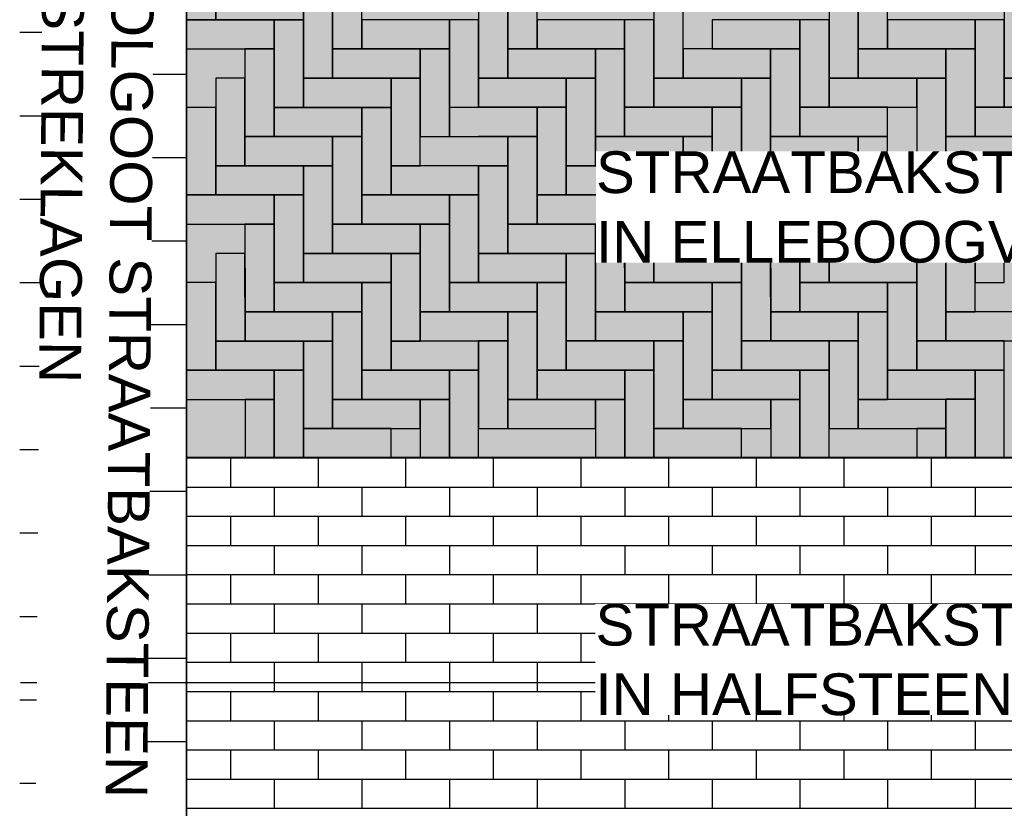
# Model space of a CAD drawing. Header units: metres. Extents: x 252743 to 254903, y 592696 to 593766.
# Tile 166 of 256: x 254465.24 to 254467.6, y 593454.38 to 593456.27. Entities that reach past the tile are written whole.
import ezdxf

# ---------------------------------------------------------------- set-up
doc = ezdxf.new("R2010")
doc.units = ezdxf.units.M
for name, color, linetype in [('N-WB-AANDUIDING PROFIEL', 4, 'Continuous'), ('N-WB-PROFIEL-ARC', 8, 'Continuous'), ('N-WB-PROFIEL-ARCERING', 8, 'Continuous'), ('N-WB-PROFIEL-LIJN', 3, 'Continuous'), ('N-WB-PROFIEL-TEKST 50', 7, 'Continuous')]:
    doc.layers.add(name, color=color, linetype=linetype)
doc.layers.add('N-WB-PROFIEL-HULP', color=6, linetype='Continuous', plot=False)
doc.styles.add('N_STANDARD 50', font='arial.ttf', dxfattribs={"height": 0.1})

msp = doc.modelspace()

# ---------------------------------------------------------------- hatches: boundary and pattern name
at = {"layer": 'N-WB-PROFIEL-ARC'}
h = msp.add_hatch(dxfattribs=at)
h.set_pattern_fill('DOTS', color=1, scale=0.025, style=0)
h.set_pattern_definition([(17.1329, (254465.13516, 593470.17684), (0.00727166, 0.04377208), [0, -0.0396875])])
h.paths.add_polyline_path([(254465.6351, 593456.6864), (254465.6351, 593455.2169), (254469.6953, 593455.2167), (254469.6952, 593456.6868)])

# ---------------------------------------------------------------- linework, layer by layer
at = {"layer": 'N-WB-AANDUIDING PROFIEL', "lineweight": -3}
msp.add_circle((254467.1632, 593454.6845), 3.2527, dxfattribs=at)
msp.add_circle((254467.1632, 593454.6845), 3.2527, dxfattribs=at)
at = {"layer": 'N-WB-PROFIEL-ARC'}
for p, q in [((254465.6352, 593451.8132), (254465.6352, 593457.5559)), ((254465.3352, 593456.2354), (254465.2352, 593456.2354)), ((254465.5352, 593456.2354), (254465.4352, 593456.2354)), ((254465.4352, 593456.1354), (254465.3352, 593456.1354)), ((254465.6352, 593456.1354), (254465.5352, 593456.1354)), ((254465.6357, 593451.8129), (254465.6357, 593456.0676)), ((254465.3352, 593456.0354), (254465.2352, 593456.0354)), ((254465.5352, 593456.0354), (254465.4352, 593456.0354)), ((254465.4352, 593455.9354), (254465.3352, 593455.9354)), ((254465.6352, 593455.9354), (254465.5352, 593455.9354)), ((254465.3352, 593455.8354), (254465.2352, 593455.8354)), ((254465.5352, 593455.8354), (254465.4352, 593455.8354)), ((254465.4352, 593455.7354), (254465.3352, 593455.7354)), ((254465.6352, 593455.7354), (254465.5352, 593455.7354)), ((254465.3352, 593455.6354), (254465.2352, 593455.6354)), ((254465.5352, 593455.6354), (254465.4352, 593455.6354)), ((254465.4352, 593455.5354), (254465.3352, 593455.5354)), ((254465.6352, 593455.5354), (254465.5352, 593455.5354)), ((254465.3352, 593455.4354), (254465.2352, 593455.4354)), ((254465.5352, 593455.4354), (254465.4352, 593455.4354)), ((254465.4352, 593455.3354), (254465.3352, 593455.3354)), ((254465.6352, 593455.3354), (254465.5352, 593455.3354)), ((254465.3352, 593455.2354), (254465.2352, 593455.2354)), ((254465.5352, 593455.2354), (254465.4352, 593455.2354)), ((254465.6353, 593455.2163), (254469.6952, 593455.2163)), ((254465.7403, 593455.2163), (254465.7403, 593455.1463)), ((254465.9503, 593455.2163), (254465.9503, 593455.1463)), ((254466.1603, 593455.2163), (254466.1603, 593455.1463)), ((254466.3703, 593455.2163), (254466.3703, 593455.1463)), ((254466.5803, 593455.2163), (254466.5803, 593455.1463)), ((254466.7903, 593455.2163), (254466.7903, 593455.1463)), ((254467.0003, 593455.2163), (254467.0003, 593455.1463)), ((254467.2103, 593455.2163), (254467.2103, 593455.1463)), ((254467.4203, 593455.2163), (254467.4203, 593455.1463)), ((254465.4352, 593455.1354), (254465.3352, 593455.1354)), ((254465.6352, 593455.1354), (254465.5352, 593455.1354)), ((254465.6353, 593455.1463), (254469.6952, 593455.1463)), ((254465.8453, 593455.1463), (254465.8453, 593455.0763)), ((254466.0553, 593455.1463), (254466.0553, 593455.0763)), ((254466.2653, 593455.1463), (254466.2653, 593455.0763)), ((254466.4753, 593455.1463), (254466.4753, 593455.0763)), ((254466.6853, 593455.1463), (254466.6853, 593455.0763)), ((254466.8953, 593455.1463), (254466.8953, 593455.0763)), ((254467.1053, 593455.1463), (254467.1053, 593455.0763)), ((254467.3153, 593455.1463), (254467.3153, 593455.0763)), ((254467.5253, 593455.1463), (254467.5253, 593455.0763)), ((254465.6353, 593455.0763), (254469.6952, 593455.0763)), ((254465.7403, 593455.0763), (254465.7403, 593455.0063)), ((254465.9503, 593455.0763), (254465.9503, 593455.0063)), ((254466.1603, 593455.0763), (254466.1603, 593455.0063)), ((254466.3703, 593455.0763), (254466.3703, 593455.0063)), ((254466.5803, 593455.0763), (254466.5803, 593455.0063)), ((254466.7903, 593455.0763), (254466.7903, 593455.0063)), ((254467.0003, 593455.0763), (254467.0003, 593455.0063)), ((254467.2103, 593455.0763), (254467.2103, 593455.0063)), ((254467.4203, 593455.0763), (254467.4203, 593455.0063)), ((254465.3352, 593455.0354), (254465.2352, 593455.0354)), ((254465.5352, 593455.0354), (254465.4352, 593455.0354)), ((254465.6353, 593455.0063), (254469.6952, 593455.0063)), ((254465.8453, 593455.0063), (254465.8453, 593454.9363)), ((254466.0553, 593455.0063), (254466.0553, 593454.9363)), ((254466.2653, 593455.0063), (254466.2653, 593454.9363)), ((254466.4753, 593455.0063), (254466.4753, 593454.9363)), ((254466.6853, 593455.0063), (254466.6853, 593454.9363)), ((254466.8953, 593455.0063), (254466.8953, 593454.9363)), ((254467.1053, 593455.0063), (254467.1053, 593454.9363)), ((254467.3153, 593455.0063), (254467.3153, 593454.9363)), ((254467.5253, 593455.0063), (254467.5253, 593454.9363)), ((254465.4352, 593454.9354), (254465.3352, 593454.9354)), ((254465.6352, 593454.9354), (254465.5352, 593454.9354)), ((254465.6353, 593454.9363), (254469.6952, 593454.9363)), ((254465.7403, 593454.9363), (254465.7403, 593454.8663)), ((254465.9503, 593454.9363), (254465.9503, 593454.8663)), ((254466.1603, 593454.9363), (254466.1603, 593454.8663)), ((254466.3703, 593454.9363), (254466.3703, 593454.8663)), ((254466.5803, 593454.9363), (254466.5803, 593454.8663)), ((254466.7903, 593454.9363), (254466.7903, 593454.8663)), ((254467.0003, 593454.9363), (254467.0003, 593454.8663)), ((254467.2103, 593454.9363), (254467.2103, 593454.8663)), ((254467.4203, 593454.9363), (254467.4203, 593454.8663)), ((254465.6353, 593454.8663), (254469.6952, 593454.8663)), ((254465.8453, 593454.8663), (254465.8453, 593454.7963)), ((254466.0553, 593454.8663), (254466.0553, 593454.7963)), ((254466.2653, 593454.8663), (254466.2653, 593454.7963)), ((254466.4753, 593454.8663), (254466.4753, 593454.7963)), ((254466.6853, 593454.8663), (254466.6853, 593454.7963)), ((254466.8953, 593454.8663), (254466.8953, 593454.7963)), ((254467.1053, 593454.8663), (254467.1053, 593454.7963)), ((254467.3153, 593454.8663), (254467.3153, 593454.7963)), ((254467.5253, 593454.8663), (254467.5253, 593454.7963)), ((254465.3352, 593454.8354), (254465.2352, 593454.8354)), ((254465.5352, 593454.8354), (254465.4352, 593454.8354)), ((254465.6353, 593454.7963), (254469.6952, 593454.7963)), ((254465.7403, 593454.7962), (254465.7403, 593454.7262)), ((254465.9503, 593454.7962), (254465.9503, 593454.7262)), ((254466.1603, 593454.7962), (254466.1603, 593454.7262)), ((254466.3703, 593454.7962), (254466.3703, 593454.7262)), ((254466.5803, 593454.7962), (254466.5803, 593454.7262)), ((254466.7903, 593454.7962), (254466.7903, 593454.7262)), ((254467.0003, 593454.7962), (254467.0003, 593454.7262)), ((254467.2103, 593454.7962), (254467.2103, 593454.7262)), ((254467.4203, 593454.7962), (254467.4203, 593454.7262)), ((254465.4352, 593454.7354), (254465.3352, 593454.7354)), ((254465.6352, 593454.7354), (254465.5352, 593454.7354)), ((254465.6355, 593454.7262), (254469.6952, 593454.7262)), ((254465.8453, 593454.7262), (254465.8453, 593454.6562)), ((254466.0553, 593454.7262), (254466.0553, 593454.6562)), ((254466.2653, 593454.7262), (254466.2653, 593454.6562)), ((254466.4753, 593454.7262), (254466.4753, 593454.6562)), ((254466.6853, 593454.7262), (254466.6853, 593454.6562)), ((254466.8953, 593454.7262), (254466.8953, 593454.6562)), ((254467.1053, 593454.7262), (254467.1053, 593454.6562)), ((254467.3153, 593454.7262), (254467.3153, 593454.6562)), ((254467.5253, 593454.7262), (254467.5253, 593454.6562)), ((254465.6352, 593454.6822), (254465.6352, 593452.2019)), ((254465.6353, 593454.6562), (254469.6952, 593454.6562)), ((254465.7403, 593454.6562), (254465.7403, 593454.5862)), ((254465.9503, 593454.6562), (254465.9503, 593454.5862)), ((254466.1603, 593454.6562), (254466.1603, 593454.5862)), ((254466.3703, 593454.6562), (254466.3703, 593454.5862)), ((254466.5803, 593454.6562), (254466.5803, 593454.5862)), ((254466.7903, 593454.6562), (254466.7903, 593454.5862)), ((254467.0003, 593454.6562), (254467.0003, 593454.5862)), ((254467.2103, 593454.6562), (254467.2103, 593454.5862)), ((254467.4203, 593454.6562), (254467.4203, 593454.5862)), ((254465.3352, 593454.6354), (254465.2352, 593454.6354)), ((254465.5352, 593454.6354), (254465.4352, 593454.6354)), ((254465.6355, 593454.5862), (254469.6952, 593454.5862)), ((254465.8453, 593454.5862), (254465.8453, 593454.5162)), ((254466.0553, 593454.5862), (254466.0553, 593454.5162)), ((254466.2653, 593454.5862), (254466.2653, 593454.5162)), ((254466.4753, 593454.5862), (254466.4753, 593454.5162)), ((254466.6853, 593454.5862), (254466.6853, 593454.5162)), ((254466.8953, 593454.5862), (254466.8953, 593454.5162)), ((254467.1053, 593454.5862), (254467.1053, 593454.5162)), ((254467.3153, 593454.5862), (254467.3153, 593454.5162)), ((254467.5253, 593454.5862), (254467.5253, 593454.5162)), ((254465.4352, 593454.5354), (254465.3352, 593454.5354)), ((254465.6352, 593454.5354), (254465.5352, 593454.5354)), ((254465.6353, 593454.5162), (254469.6952, 593454.5162)), ((254465.7403, 593454.5162), (254465.7403, 593454.4462)), ((254465.9503, 593454.5162), (254465.9503, 593454.4462)), ((254466.1603, 593454.5162), (254466.1603, 593454.4462)), ((254466.3703, 593454.5162), (254466.3703, 593454.4462)), ((254466.5803, 593454.5162), (254466.5803, 593454.4462)), ((254466.7903, 593454.5162), (254466.7903, 593454.4462)), ((254467.0003, 593454.5162), (254467.0003, 593454.4462)), ((254467.2103, 593454.5162), (254467.2103, 593454.4462)), ((254467.4203, 593454.5162), (254467.4203, 593454.4462)), ((254465.6355, 593454.4462), (254469.6952, 593454.4462)), ((254465.8453, 593454.4462), (254465.8453, 593454.3762)), ((254466.0553, 593454.4462), (254466.0553, 593454.3762)), ((254466.2653, 593454.4462), (254466.2653, 593454.3762)), ((254466.4753, 593454.4462), (254466.4753, 593454.3762)), ((254466.6853, 593454.4462), (254466.6853, 593454.3762)), ((254466.8953, 593454.4462), (254466.8953, 593454.3762)), ((254467.1053, 593454.4462), (254467.1053, 593454.3762)), ((254467.3153, 593454.4462), (254467.3153, 593454.3762)), ((254467.5253, 593454.4462), (254467.5253, 593454.3762)), ((254465.3352, 593454.4354), (254465.2352, 593454.4354)), ((254465.5352, 593454.4354), (254465.4352, 593454.4354)), ((254465.6353, 593454.3762), (254469.6952, 593454.3762))]:
    msp.add_line(p, q, dxfattribs=at)
at = {"layer": 'N-WB-PROFIEL-ARC', "flags": 128}
for points in [[(254465.7052, 593456.2664), (254465.7052, 593456.4764), (254465.6352, 593456.4764), (254465.6352, 593456.2664)], [(254465.7052, 593456.2664), (254465.7052, 593456.4764), (254465.6352, 593456.4764), (254465.6352, 593456.2664)], [(254466.0552, 593456.1963), (254466.0552, 593456.4063), (254465.9852, 593456.4063), (254465.9852, 593456.1963)], [(254466.4752, 593456.1964), (254466.4752, 593456.4064), (254466.4052, 593456.4064), (254466.4052, 593456.1964)], [(254467.3152, 593456.1964), (254467.3152, 593456.4064), (254467.2452, 593456.4064), (254467.2452, 593456.1964)], [(254465.9152, 593456.3365), (254465.7052, 593456.3364), (254465.7052, 593456.2664), (254465.9152, 593456.2665)], [(254465.9852, 593456.1263), (254465.9852, 593456.3363), (254465.9152, 593456.3363), (254465.9152, 593456.1263)], [(254466.4052, 593456.1264), (254466.4052, 593456.3364), (254466.3352, 593456.3364), (254466.3352, 593456.1264)], [(254466.8252, 593456.1264), (254466.8252, 593456.3364), (254466.7552, 593456.3364), (254466.7552, 593456.1264)], [(254467.2452, 593456.1264), (254467.2452, 593456.3364), (254467.1752, 593456.3364), (254467.1752, 593456.1264)], [(254467.6652, 593456.1265), (254467.6652, 593456.3365), (254467.5952, 593456.3365), (254467.5952, 593456.1265)], [(254465.8452, 593456.2663), (254465.6352, 593456.2663), (254465.6352, 593456.1963), (254465.8452, 593456.1963)], [(254465.8452, 593456.2663), (254465.6352, 593456.2663), (254465.6352, 593456.1963), (254465.8452, 593456.1963)], [(254465.9152, 593456.0563), (254465.9152, 593456.2663), (254465.8452, 593456.2663), (254465.8452, 593456.0563)], [(254465.9152, 593456.0563), (254465.9152, 593456.2663), (254465.8452, 593456.2663), (254465.8452, 593456.0563)], [(254466.2652, 593456.2663), (254466.0552, 593456.2663), (254466.0552, 593456.1963), (254466.2652, 593456.1963)], [(254466.2652, 593456.2663), (254466.0552, 593456.2663), (254466.0552, 593456.1963), (254466.2652, 593456.1963)], [(254466.3352, 593456.0564), (254466.3352, 593456.2664), (254466.2652, 593456.2663), (254466.2652, 593456.0563)], [(254466.3352, 593456.0564), (254466.3352, 593456.2664), (254466.2652, 593456.2663), (254466.2652, 593456.0563)], [(254466.6852, 593456.2664), (254466.4752, 593456.2664), (254466.4752, 593456.1964), (254466.6852, 593456.1964)], [(254466.6852, 593456.2664), (254466.4752, 593456.2664), (254466.4752, 593456.1964), (254466.6852, 593456.1964)], [(254466.7552, 593456.0564), (254466.7552, 593456.2664), (254466.6852, 593456.2664), (254466.6852, 593456.0564)], [(254466.7552, 593456.0564), (254466.7552, 593456.2664), (254466.6852, 593456.2664), (254466.6852, 593456.0564)], [(254466.7552, 593456.0564), (254466.7552, 593456.2664), (254466.6852, 593456.2664), (254466.6852, 593456.0564)], [(254467.1052, 593456.2664), (254466.8952, 593456.2664), (254466.8952, 593456.1964), (254467.1052, 593456.1964)], [(254467.1052, 593456.2664), (254466.8952, 593456.2664), (254466.8952, 593456.1964), (254467.1052, 593456.1964)], [(254467.1752, 593456.0564), (254467.1752, 593456.2664), (254467.1052, 593456.2664), (254467.1052, 593456.0564)], [(254467.1752, 593456.0564), (254467.1752, 593456.2664), (254467.1052, 593456.2664), (254467.1052, 593456.0564)], [(254467.5252, 593456.2665), (254467.3152, 593456.2664), (254467.3152, 593456.1964), (254467.5252, 593456.1965)], [(254467.5252, 593456.2665), (254467.3152, 593456.2664), (254467.3152, 593456.1964), (254467.5252, 593456.1965)], [(254467.5952, 593456.0565), (254467.5952, 593456.2665), (254467.5252, 593456.2665), (254467.5252, 593456.0565)], [(254467.5952, 593456.0565), (254467.5952, 593456.2665), (254467.5252, 593456.2665), (254467.5252, 593456.0565)], [(254465.8452, 593455.9863), (254465.8452, 593456.1963), (254465.7752, 593456.1963), (254465.7752, 593455.9863)], [(254465.8452, 593455.9863), (254465.8452, 593456.1963), (254465.7752, 593456.1963), (254465.7752, 593455.9863)], [(254466.1952, 593456.1963), (254465.9852, 593456.1963), (254465.9852, 593456.1263), (254466.1952, 593456.1263)], [(254466.1952, 593456.1963), (254465.9852, 593456.1963), (254465.9852, 593456.1263), (254466.1952, 593456.1263)], [(254466.2652, 593455.9863), (254466.2652, 593456.1963), (254466.1952, 593456.1963), (254466.1952, 593455.9863)], [(254466.2652, 593455.9863), (254466.2652, 593456.1963), (254466.1952, 593456.1963), (254466.1952, 593455.9863)], [(254466.6152, 593456.1964), (254466.4052, 593456.1964), (254466.4052, 593456.1264), (254466.6152, 593456.1264)], [(254466.6152, 593456.1964), (254466.4052, 593456.1964), (254466.4052, 593456.1264), (254466.6152, 593456.1264)], [(254466.6852, 593455.9864), (254466.6852, 593456.1964), (254466.6152, 593456.1964), (254466.6152, 593455.9864)], [(254466.6852, 593455.9864), (254466.6852, 593456.1964), (254466.6152, 593456.1964), (254466.6152, 593455.9864)], [(254467.0352, 593456.1964), (254466.8252, 593456.1964), (254466.8252, 593456.1264), (254467.0352, 593456.1264)], [(254467.0352, 593456.1964), (254466.8252, 593456.1964), (254466.8252, 593456.1264), (254467.0352, 593456.1264)], [(254467.1052, 593455.9864), (254467.1052, 593456.1964), (254467.0352, 593456.1964), (254467.0352, 593455.9864)], [(254467.1052, 593455.9864), (254467.1052, 593456.1964), (254467.0352, 593456.1964), (254467.0352, 593455.9864)], [(254467.4552, 593456.1965), (254467.2452, 593456.1964), (254467.2452, 593456.1264), (254467.4552, 593456.1265)], [(254467.4552, 593456.1965), (254467.2452, 593456.1964), (254467.2452, 593456.1264), (254467.4552, 593456.1265)], [(254467.5252, 593455.9865), (254467.5252, 593456.1965), (254467.4552, 593456.1965), (254467.4552, 593455.9865)], [(254467.5252, 593455.9865), (254467.5252, 593456.1965), (254467.4552, 593456.1965), (254467.4552, 593455.9865)], [(254465.7752, 593455.9163), (254465.7752, 593456.1263), (254465.7052, 593456.1263), (254465.7052, 593455.9163)], [(254465.7752, 593455.9163), (254465.7752, 593456.1263), (254465.7052, 593456.1263), (254465.7052, 593455.9163)], [(254466.1252, 593456.1263), (254465.9152, 593456.1263), (254465.9152, 593456.0563), (254466.1252, 593456.0563)], [(254466.1252, 593456.1263), (254465.9152, 593456.1263), (254465.9152, 593456.0563), (254466.1252, 593456.0563)], [(254466.1952, 593455.9163), (254466.1952, 593456.1263), (254466.1252, 593456.1263), (254466.1252, 593455.9163)], [(254466.1952, 593455.9163), (254466.1952, 593456.1263), (254466.1252, 593456.1263), (254466.1252, 593455.9163)], [(254466.5452, 593456.1264), (254466.3352, 593456.1264), (254466.3352, 593456.0564), (254466.5452, 593456.0564)], [(254466.5452, 593456.1264), (254466.3352, 593456.1264), (254466.3352, 593456.0564), (254466.5452, 593456.0564)], [(254466.6152, 593455.9164), (254466.6152, 593456.1264), (254466.5452, 593456.1264), (254466.5452, 593455.9164)], [(254466.6152, 593455.9164), (254466.6152, 593456.1264), (254466.5452, 593456.1264), (254466.5452, 593455.9164)], [(254466.9652, 593456.1264), (254466.7552, 593456.1264), (254466.7552, 593456.0564), (254466.9652, 593456.0564)], [(254466.9652, 593456.1264), (254466.7552, 593456.1264), (254466.7552, 593456.0564), (254466.9652, 593456.0564)], [(254467.0352, 593455.9164), (254467.0352, 593456.1264), (254466.9652, 593456.1264), (254466.9652, 593455.9164)], [(254467.0352, 593455.9164), (254467.0352, 593456.1264), (254466.9652, 593456.1264), (254466.9652, 593455.9164)], [(254467.3852, 593456.1264), (254467.1752, 593456.1264), (254467.1752, 593456.0564), (254467.3852, 593456.0564)], [(254467.3852, 593456.1264), (254467.1752, 593456.1264), (254467.1752, 593456.0564), (254467.3852, 593456.0564)], [(254467.4552, 593455.9165), (254467.4552, 593456.1265), (254467.3852, 593456.1264), (254467.3852, 593455.9164)], [(254467.8052, 593456.1265), (254467.5952, 593456.1265), (254467.5952, 593456.0565), (254467.8052, 593456.0565)], [(254467.8052, 593456.1265), (254467.5952, 593456.1265), (254467.5952, 593456.0565), (254467.8052, 593456.0565)], [(254465.7052, 593455.8463), (254465.7052, 593456.0563), (254465.6352, 593456.0563), (254465.6352, 593455.8463)], [(254465.7052, 593455.8463), (254465.7052, 593456.0563), (254465.6352, 593456.0563), (254465.6352, 593455.8463)], [(254466.0552, 593456.0563), (254465.8452, 593456.0563), (254465.8452, 593455.9863), (254466.0552, 593455.9863)], [(254466.1252, 593455.8463), (254466.1252, 593456.0563), (254466.0552, 593456.0563), (254466.0552, 593455.8463)], [(254466.1252, 593455.8463), (254466.1252, 593456.0563), (254466.0552, 593456.0563), (254466.0552, 593455.8463)], [(254466.5452, 593455.8464), (254466.5452, 593456.0564), (254466.4752, 593456.0564), (254466.4752, 593455.8464)], [(254466.5452, 593455.8464), (254466.5452, 593456.0564), (254466.4752, 593456.0564), (254466.4752, 593455.8464)], [(254466.8952, 593456.0564), (254466.6852, 593456.0564), (254466.6852, 593455.9864), (254466.8952, 593455.9864)], [(254466.8952, 593456.0564), (254466.6852, 593456.0564), (254466.6852, 593455.9864), (254466.8952, 593455.9864)], [(254466.9652, 593455.8464), (254466.9652, 593456.0564), (254466.8952, 593456.0564), (254466.8952, 593455.8464)], [(254466.9652, 593455.8464), (254466.9652, 593456.0564), (254466.8952, 593456.0564), (254466.8952, 593455.8464)], [(254467.7352, 593456.0565), (254467.5252, 593456.0565), (254467.5252, 593455.9865), (254467.7352, 593455.9865)], [(254465.9852, 593455.9863), (254465.7752, 593455.9863), (254465.7752, 593455.9163), (254465.9852, 593455.9163)], [(254466.0552, 593455.7763), (254466.0552, 593455.9863), (254465.9852, 593455.9863), (254465.9852, 593455.7763)], [(254466.4752, 593455.7764), (254466.4752, 593455.9864), (254466.4052, 593455.9864), (254466.4052, 593455.7764)], [(254466.8252, 593455.9864), (254466.6152, 593455.9864), (254466.6152, 593455.9164), (254466.8252, 593455.9164)], [(254466.8252, 593455.9864), (254466.6152, 593455.9864), (254466.6152, 593455.9164), (254466.8252, 593455.9164)], [(254466.8952, 593455.7764), (254466.8952, 593455.9864), (254466.8252, 593455.9864), (254466.8252, 593455.7764)], [(254466.8952, 593455.7764), (254466.8952, 593455.9864), (254466.8252, 593455.9864), (254466.8252, 593455.7764)], [(254467.3152, 593455.7764), (254467.3152, 593455.9864), (254467.2452, 593455.9864), (254467.2452, 593455.7764)], [(254467.6652, 593455.9865), (254467.4552, 593455.9865), (254467.4552, 593455.9165), (254467.6652, 593455.9165)], [(254465.9152, 593455.9163), (254465.7052, 593455.9163), (254465.7052, 593455.8463), (254465.9152, 593455.8463)], [(254465.9852, 593455.7063), (254465.9852, 593455.9163), (254465.9152, 593455.9163), (254465.9152, 593455.7063)], [(254466.3352, 593455.9164), (254466.1252, 593455.9163), (254466.1252, 593455.8463), (254466.3352, 593455.8464)], [(254466.3352, 593455.9164), (254466.1252, 593455.9163), (254466.1252, 593455.8463), (254466.3352, 593455.8464)], [(254466.4052, 593455.7064), (254466.4052, 593455.9164), (254466.3352, 593455.9164), (254466.3352, 593455.7064)], [(254466.7552, 593455.9164), (254466.5452, 593455.9164), (254466.5452, 593455.8464), (254466.7552, 593455.8464)], [(254466.7552, 593455.9164), (254466.5452, 593455.9164), (254466.5452, 593455.8464), (254466.7552, 593455.8464)], [(254466.8252, 593455.7064), (254466.8252, 593455.9164), (254466.7552, 593455.9164), (254466.7552, 593455.7064)], [(254466.8252, 593455.7064), (254466.8252, 593455.9164), (254466.7552, 593455.9164), (254466.7552, 593455.7064)], [(254467.1752, 593455.9164), (254466.9652, 593455.9164), (254466.9652, 593455.8464), (254467.1752, 593455.8464)], [(254467.2452, 593455.7064), (254467.2452, 593455.9164), (254467.1752, 593455.9164), (254467.1752, 593455.7064)], [(254467.5952, 593455.9165), (254467.3852, 593455.9164), (254467.3852, 593455.8464), (254467.5952, 593455.8465)], [(254467.5952, 593455.9165), (254467.3852, 593455.9164), (254467.3852, 593455.8464), (254467.5952, 593455.8465)], [(254467.6652, 593455.7065), (254467.6652, 593455.9165), (254467.5952, 593455.9165), (254467.5952, 593455.7065)], [(254465.8452, 593455.8463), (254465.6352, 593455.8463), (254465.6352, 593455.7763), (254465.8452, 593455.7763)], [(254465.9153, 593455.6363), (254465.9152, 593455.8463), (254465.8452, 593455.8463), (254465.8453, 593455.6363)], [(254465.9153, 593455.6363), (254465.9152, 593455.8463), (254465.8452, 593455.8463), (254465.8453, 593455.6363)], [(254466.2652, 593455.8463), (254466.0552, 593455.8463), (254466.0552, 593455.7763), (254466.2652, 593455.7763)], [(254466.2652, 593455.8463), (254466.0552, 593455.8463), (254466.0552, 593455.7763), (254466.2652, 593455.7763)], [(254466.3353, 593455.6364), (254466.3352, 593455.8464), (254466.2652, 593455.8463), (254466.2653, 593455.6363)], [(254466.6852, 593455.8464), (254466.4752, 593455.8464), (254466.4752, 593455.7764), (254466.6852, 593455.7764)], [(254466.6852, 593455.8464), (254466.4752, 593455.8464), (254466.4752, 593455.7764), (254466.6852, 593455.7764)], [(254466.7553, 593455.6364), (254466.7552, 593455.8464), (254466.6852, 593455.8464), (254466.6853, 593455.6364)], [(254466.7553, 593455.6364), (254466.7552, 593455.8464), (254466.6852, 593455.8464), (254466.6853, 593455.6364)], [(254467.1052, 593455.8464), (254466.8952, 593455.8464), (254466.8952, 593455.7764), (254467.1052, 593455.7764)], [(254467.1753, 593455.6364), (254467.1752, 593455.8464), (254467.1052, 593455.8464), (254467.1053, 593455.6364)], [(254467.5252, 593455.8465), (254467.3152, 593455.8464), (254467.3152, 593455.7764), (254467.5252, 593455.7765)], [(254467.5252, 593455.8465), (254467.3152, 593455.8464), (254467.3152, 593455.7764), (254467.5252, 593455.7765)], [(254467.5953, 593455.6365), (254467.5952, 593455.8465), (254467.5252, 593455.8465), (254467.5253, 593455.6365)], [(254465.8453, 593455.5663), (254465.8452, 593455.7763), (254465.7752, 593455.7763), (254465.7753, 593455.5663)], [(254465.8453, 593455.5663), (254465.8452, 593455.7763), (254465.7752, 593455.7763), (254465.7753, 593455.5663)], [(254466.1952, 593455.7763), (254465.9852, 593455.7763), (254465.9852, 593455.7063), (254466.1952, 593455.7063)], [(254466.1952, 593455.7763), (254465.9852, 593455.7763), (254465.9852, 593455.7063), (254466.1952, 593455.7063)], [(254466.2653, 593455.5663), (254466.2652, 593455.7763), (254466.1952, 593455.7763), (254466.1953, 593455.5663)], [(254466.6152, 593455.7764), (254466.4052, 593455.7764), (254466.4052, 593455.7064), (254466.6152, 593455.7064)], [(254466.6152, 593455.7764), (254466.4052, 593455.7764), (254466.4052, 593455.7064), (254466.6152, 593455.7064)], [(254466.6853, 593455.5664), (254466.6852, 593455.7764), (254466.6152, 593455.7764), (254466.6153, 593455.5664)], [(254466.6853, 593455.5664), (254466.6852, 593455.7764), (254466.6152, 593455.7764), (254466.6153, 593455.5664)], [(254467.0352, 593455.7764), (254466.8252, 593455.7764), (254466.8252, 593455.7064), (254467.0352, 593455.7064)], [(254467.1053, 593455.5664), (254467.1052, 593455.7764), (254467.0352, 593455.7764), (254467.0353, 593455.5664)], [(254467.1053, 593455.5664), (254467.1052, 593455.7764), (254467.0352, 593455.7764), (254467.0353, 593455.5664)], [(254467.4552, 593455.7765), (254467.2452, 593455.7764), (254467.2452, 593455.7064), (254467.4552, 593455.7065)], [(254467.4552, 593455.7765), (254467.2452, 593455.7764), (254467.2452, 593455.7064), (254467.4552, 593455.7065)], [(254467.5253, 593455.5665), (254467.5252, 593455.7765), (254467.4552, 593455.7765), (254467.4553, 593455.5665)], [(254465.7753, 593455.4963), (254465.7752, 593455.7063), (254465.7052, 593455.7063), (254465.7053, 593455.4963)], [(254465.7753, 593455.4963), (254465.7752, 593455.7063), (254465.7052, 593455.7063), (254465.7053, 593455.4963)], [(254466.1252, 593455.7063), (254465.9152, 593455.7063), (254465.9153, 593455.6363), (254466.1253, 593455.6363)], [(254466.1953, 593455.4963), (254466.1952, 593455.7063), (254466.1252, 593455.7063), (254466.1253, 593455.4963)], [(254466.5452, 593455.7064), (254466.3352, 593455.7064), (254466.3353, 593455.6364), (254466.5453, 593455.6364)], [(254466.6153, 593455.4964), (254466.6152, 593455.7064), (254466.5452, 593455.7064), (254466.5453, 593455.4964)], [(254466.6153, 593455.4964), (254466.6152, 593455.7064), (254466.5452, 593455.7064), (254466.5453, 593455.4964)], [(254466.9652, 593455.7064), (254466.7552, 593455.7064), (254466.7553, 593455.6364), (254466.9653, 593455.6364)], [(254466.9652, 593455.7064), (254466.7552, 593455.7064), (254466.7553, 593455.6364), (254466.9653, 593455.6364)], [(254467.0353, 593455.4964), (254467.0352, 593455.7064), (254466.9652, 593455.7064), (254466.9653, 593455.4964)], [(254467.3852, 593455.7064), (254467.1752, 593455.7064), (254467.1753, 593455.6364), (254467.3853, 593455.6364)], [(254467.3852, 593455.7064), (254467.1752, 593455.7064), (254467.1753, 593455.6364), (254467.3853, 593455.6364)], [(254467.4553, 593455.4965), (254467.4552, 593455.7065), (254467.3852, 593455.7064), (254467.3853, 593455.4964)], [(254467.4553, 593455.4965), (254467.4552, 593455.7065), (254467.3852, 593455.7064), (254467.3853, 593455.4964)], [(254465.7053, 593455.4263), (254465.7053, 593455.6363), (254465.6353, 593455.6363), (254465.6353, 593455.4263)], [(254466.0553, 593455.6363), (254465.8453, 593455.6363), (254465.8453, 593455.5663), (254466.0553, 593455.5663)], [(254466.1253, 593455.4263), (254466.1253, 593455.6363), (254466.0553, 593455.6363), (254466.0553, 593455.4263)], [(254466.5453, 593455.4264), (254466.5453, 593455.6364), (254466.4753, 593455.6364), (254466.4753, 593455.4264)], [(254466.5453, 593455.4264), (254466.5453, 593455.6364), (254466.4753, 593455.6364), (254466.4753, 593455.4264)], [(254466.8953, 593455.6364), (254466.6853, 593455.6364), (254466.6853, 593455.5664), (254466.8953, 593455.5664)], [(254466.8953, 593455.6364), (254466.6853, 593455.6364), (254466.6853, 593455.5664), (254466.8953, 593455.5664)], [(254466.9653, 593455.4264), (254466.9653, 593455.6364), (254466.8953, 593455.6364), (254466.8953, 593455.4264)], [(254466.9653, 593455.4264), (254466.9653, 593455.6364), (254466.8953, 593455.6364), (254466.8953, 593455.4264)], [(254467.3853, 593455.4264), (254467.3853, 593455.6364), (254467.3153, 593455.6364), (254467.3153, 593455.4264)], [(254467.3853, 593455.4264), (254467.3853, 593455.6364), (254467.3153, 593455.6364), (254467.3153, 593455.4264)], [(254465.9853, 593455.5663), (254465.7753, 593455.5663), (254465.7753, 593455.4963), (254465.9853, 593455.4963)], [(254465.9853, 593455.5663), (254465.7753, 593455.5663), (254465.7753, 593455.4963), (254465.9853, 593455.4963)], [(254466.0553, 593455.3563), (254466.0553, 593455.5663), (254465.9853, 593455.5663), (254465.9853, 593455.3563)], [(254466.4753, 593455.3564), (254466.4753, 593455.5664), (254466.4053, 593455.5664), (254466.4053, 593455.3564)], [(254466.4753, 593455.3564), (254466.4753, 593455.5664), (254466.4053, 593455.5664), (254466.4053, 593455.3564)], [(254466.8253, 593455.5664), (254466.6153, 593455.5664), (254466.6153, 593455.4964), (254466.8253, 593455.4964)], [(254466.8253, 593455.5664), (254466.6153, 593455.5664), (254466.6153, 593455.4964), (254466.8253, 593455.4964)], [(254466.8953, 593455.3564), (254466.8953, 593455.5664), (254466.8253, 593455.5664), (254466.8253, 593455.3564)], [(254467.3153, 593455.3564), (254467.3153, 593455.5664), (254467.2453, 593455.5664), (254467.2453, 593455.3564)], [(254467.3153, 593455.3564), (254467.3153, 593455.5664), (254467.2453, 593455.5664), (254467.2453, 593455.3564)], [(254467.6653, 593455.5665), (254467.4553, 593455.5665), (254467.4553, 593455.4965), (254467.6653, 593455.4965)], [(254467.6653, 593455.5665), (254467.4553, 593455.5665), (254467.4553, 593455.4965), (254467.6653, 593455.4965)], [(254465.9153, 593455.4963), (254465.7053, 593455.4963), (254465.7053, 593455.4263), (254465.9153, 593455.4263)], [(254465.9853, 593455.2863), (254465.9853, 593455.4963), (254465.9153, 593455.4963), (254465.9153, 593455.2863)], [(254465.9853, 593455.2863), (254465.9853, 593455.4963), (254465.9153, 593455.4963), (254465.9153, 593455.2863)], [(254466.3353, 593455.4964), (254466.1253, 593455.4963), (254466.1253, 593455.4263), (254466.3353, 593455.4264)], [(254466.3353, 593455.4964), (254466.1253, 593455.4963), (254466.1253, 593455.4263), (254466.3353, 593455.4264)], [(254466.4053, 593455.2864), (254466.4053, 593455.4964), (254466.3353, 593455.4964), (254466.3353, 593455.2864)], [(254466.4053, 593455.2864), (254466.4053, 593455.4964), (254466.3353, 593455.4964), (254466.3353, 593455.2864)], [(254466.7553, 593455.4964), (254466.5453, 593455.4964), (254466.5453, 593455.4264), (254466.7553, 593455.4264)], [(254466.7553, 593455.4964), (254466.5453, 593455.4964), (254466.5453, 593455.4264), (254466.7553, 593455.4264)], [(254466.8253, 593455.2864), (254466.8253, 593455.4964), (254466.7553, 593455.4964), (254466.7553, 593455.2864)], [(254467.1753, 593455.4964), (254466.9653, 593455.4964), (254466.9653, 593455.4264), (254467.1753, 593455.4264)], [(254467.2453, 593455.2864), (254467.2453, 593455.4964), (254467.1753, 593455.4964), (254467.1753, 593455.2864)], [(254467.5953, 593455.4965), (254467.3853, 593455.4964), (254467.3853, 593455.4264), (254467.5953, 593455.4265)], [(254465.8453, 593455.4263), (254465.6353, 593455.4263), (254465.6353, 593455.3563), (254465.8453, 593455.3563)], [(254465.9153, 593455.2163), (254465.9153, 593455.4263), (254465.8453, 593455.4263), (254465.8453, 593455.2163)], [(254465.9153, 593455.2163), (254465.9153, 593455.4263), (254465.8453, 593455.4263), (254465.8453, 593455.2163)], [(254466.2653, 593455.4263), (254466.0553, 593455.4263), (254466.0553, 593455.3563), (254466.2653, 593455.3563)], [(254466.2653, 593455.4263), (254466.0553, 593455.4263), (254466.0553, 593455.3563), (254466.2653, 593455.3563)], [(254466.3353, 593455.2164), (254466.3353, 593455.4264), (254466.2653, 593455.4263), (254466.2653, 593455.2163)], [(254466.3353, 593455.2164), (254466.3353, 593455.4264), (254466.2653, 593455.4263), (254466.2653, 593455.2163)], [(254466.6853, 593455.4264), (254466.4753, 593455.4264), (254466.4753, 593455.3564), (254466.6853, 593455.3564)], [(254466.6853, 593455.4264), (254466.4753, 593455.4264), (254466.4753, 593455.3564), (254466.6853, 593455.3564)], [(254466.7553, 593455.2164), (254466.7553, 593455.4264), (254466.6853, 593455.4264), (254466.6853, 593455.2164)], [(254467.1053, 593455.4264), (254466.8953, 593455.4264), (254466.8953, 593455.3564), (254467.1053, 593455.3564)], [(254467.1753, 593455.2164), (254467.1753, 593455.4264), (254467.1053, 593455.4264), (254467.1053, 593455.2164)], [(254467.5253, 593455.4265), (254467.3153, 593455.4264), (254467.3153, 593455.3564), (254467.5253, 593455.3565)], [(254467.5953, 593455.2165), (254467.5953, 593455.4265), (254467.5253, 593455.4265), (254467.5253, 593455.2165)], [(254465.8453, 593455.2163), (254465.8453, 593455.3563), (254465.7753, 593455.3563), (254465.7753, 593455.2163)], [(254465.8453, 593455.2163), (254465.8453, 593455.3563), (254465.7753, 593455.3563), (254465.7753, 593455.2163)], [(254466.1953, 593455.3563), (254465.9853, 593455.3563), (254465.9853, 593455.2863), (254466.1953, 593455.2863)], [(254466.1953, 593455.3563), (254465.9853, 593455.3563), (254465.9853, 593455.2863), (254466.1953, 593455.2863)], [(254466.2653, 593455.2163), (254466.2653, 593455.3563), (254466.1953, 593455.3563), (254466.1953, 593455.2163)], [(254466.2653, 593455.2163), (254466.2653, 593455.3563), (254466.1953, 593455.3563), (254466.1953, 593455.2163)], [(254466.6153, 593455.3564), (254466.4053, 593455.3564), (254466.4053, 593455.2864), (254466.6153, 593455.2864)], [(254466.6153, 593455.3564), (254466.4053, 593455.3564), (254466.4053, 593455.2864), (254466.6153, 593455.2864)], [(254466.6853, 593455.2164), (254466.6853, 593455.3564), (254466.6153, 593455.3564), (254466.6153, 593455.2164)], [(254466.6853, 593455.2164), (254466.6853, 593455.3564), (254466.6153, 593455.3564), (254466.6153, 593455.2164)], [(254467.0353, 593455.3564), (254466.8253, 593455.3564), (254466.8253, 593455.2864), (254467.0353, 593455.2864)], [(254467.1053, 593455.2164), (254467.1053, 593455.3564), (254467.0353, 593455.3564), (254467.0353, 593455.2164)], [(254467.1053, 593455.2164), (254467.1053, 593455.3564), (254467.0353, 593455.3564), (254467.0353, 593455.2164)], [(254467.4553, 593455.3565), (254467.2453, 593455.3564), (254467.2453, 593455.2864), (254467.4553, 593455.2865)], [(254467.4553, 593455.3565), (254467.2453, 593455.3564), (254467.2453, 593455.2864), (254467.4553, 593455.2865)], [(254467.5253, 593455.2165), (254467.5253, 593455.3565), (254467.4553, 593455.3565), (254467.4553, 593455.2165)], [(254467.5253, 593455.2165), (254467.5253, 593455.3565), (254467.4553, 593455.3565), (254467.4553, 593455.2165)], [(254466.1253, 593455.2863), (254465.9153, 593455.2863), (254465.9153, 593455.2163), (254466.1253, 593455.2163)], [(254466.1253, 593455.2863), (254465.9153, 593455.2863), (254465.9153, 593455.2163), (254466.1253, 593455.2163)], [(254466.9653, 593455.2864), (254466.7553, 593455.2864), (254466.7553, 593455.2164), (254466.9653, 593455.2164)], [(254467.4553, 593455.2165), (254467.4553, 593455.2865), (254467.3853, 593455.2864), (254467.3853, 593455.2164)], [(254467.4553, 593455.2165), (254467.4553, 593455.2865), (254467.3853, 593455.2864), (254467.3853, 593455.2164)]]:
    msp.add_lwpolyline(points, close=True, dxfattribs=at)
for points in [[(254467.1752, 593456.0564), (254467.1752, 593456.2664), (254467.1305, 593456.2664)], [(254467.1752, 593456.0564), (254467.1752, 593456.2664), (254467.1305, 593456.2664)], [(254466.3352, 593456.0564), (254466.2652, 593456.0563), (254466.2652, 593455.9863), (254466.3352, 593455.9864)], [(254466.3352, 593456.0564), (254466.2652, 593456.0563), (254466.2652, 593455.9863), (254466.3352, 593455.9864)], [(254466.3352, 593455.9864), (254466.4752, 593455.9864), (254466.4752, 593456.0564), (254466.3352, 593456.0564)], [(254466.3352, 593455.9864), (254466.4752, 593455.9864), (254466.4752, 593456.0564), (254466.3352, 593456.0564)], [(254467.1752, 593456.0564), (254467.1752, 593456.0564), (254467.1052, 593456.0564), (254467.1052, 593455.9864), (254467.1752, 593455.9864)], [(254467.1752, 593456.0564), (254467.1752, 593456.0564), (254467.1052, 593456.0564), (254467.1052, 593455.9864), (254467.1752, 593455.9864)], [(254467.1752, 593455.9864), (254467.3152, 593455.9864), (254467.3152, 593456.0564), (254467.1752, 593456.0564)], [(254467.1752, 593455.9864), (254467.3152, 593455.9864), (254467.3152, 593456.0564), (254467.1752, 593456.0564)], [(254466.3352, 593455.9164), (254466.4052, 593455.9164), (254466.4052, 593455.9864), (254466.3352, 593455.9864)], [(254466.3352, 593455.9164), (254466.4052, 593455.9164), (254466.4052, 593455.9864), (254466.3352, 593455.9864)], [(254467.1752, 593455.9864), (254467.0352, 593455.9864), (254467.0352, 593455.9164), (254467.1752, 593455.9164)], [(254467.1752, 593455.9864), (254467.0352, 593455.9864), (254467.0352, 593455.9164), (254467.1752, 593455.9164)], [(254467.1752, 593455.9164), (254467.2452, 593455.9164), (254467.2452, 593455.9864), (254467.1752, 593455.9864)], [(254467.1752, 593455.8464), (254467.1752, 593455.9164)], [(254467.1752, 593455.8464), (254467.1752, 593455.9164)], [(254465.5343, 593455.8066), (254465.5343, 593455.8766)], [(254465.5343, 593455.8066), (254465.5343, 593455.8766)], [(254467.1753, 593455.6364), (254467.1752, 593455.8464)], [(254467.1753, 593455.6364), (254467.1752, 593455.8464)], [(254465.5343, 593455.5966), (254465.5343, 593455.8066)], [(254465.5343, 593455.5966), (254465.5343, 593455.8066)], [(254466.3353, 593455.6364), (254466.2653, 593455.6363), (254466.2653, 593455.5663), (254466.3353, 593455.5664)], [(254466.3353, 593455.6364), (254466.2653, 593455.6363), (254466.2653, 593455.5663), (254466.3353, 593455.5664)], [(254466.3353, 593455.5664), (254466.4753, 593455.5664), (254466.4753, 593455.6364), (254466.3353, 593455.6364)], [(254466.3353, 593455.5664), (254466.4753, 593455.5664), (254466.4753, 593455.6364), (254466.3353, 593455.6364)], [(254467.1753, 593455.6364), (254467.1753, 593455.6364), (254467.1053, 593455.6364), (254467.1053, 593455.5664), (254467.1753, 593455.5664)], [(254467.1753, 593455.6364), (254467.1753, 593455.6364), (254467.1053, 593455.6364), (254467.1053, 593455.5664), (254467.1753, 593455.5664)], [(254467.1753, 593455.5664), (254467.3153, 593455.5664), (254467.3153, 593455.6364), (254467.1753, 593455.6364)], [(254467.1753, 593455.5664), (254467.3153, 593455.5664), (254467.3153, 593455.6364), (254467.1753, 593455.6364)], [(254466.3353, 593455.5664), (254466.1953, 593455.5663), (254466.1953, 593455.4963), (254466.3353, 593455.4964)], [(254466.3353, 593455.5664), (254466.1953, 593455.5663), (254466.1953, 593455.4963), (254466.3353, 593455.4964)], [(254466.3353, 593455.4964), (254466.4053, 593455.4964), (254466.4053, 593455.5664), (254466.3353, 593455.5664)], [(254466.3353, 593455.4964), (254466.4053, 593455.4964), (254466.4053, 593455.5664), (254466.3353, 593455.5664)], [(254467.1753, 593455.5664), (254467.0353, 593455.5664), (254467.0353, 593455.4964), (254467.1753, 593455.4964)], [(254467.1753, 593455.5664), (254467.0353, 593455.5664), (254467.0353, 593455.4964), (254467.1753, 593455.4964)], [(254467.1753, 593455.4964), (254467.2453, 593455.4964), (254467.2453, 593455.5664), (254467.1753, 593455.5664)], [(254467.1753, 593455.4964), (254467.2453, 593455.4964), (254467.2453, 593455.5664), (254467.1753, 593455.5664)], [(254467.1753, 593455.4264), (254467.1753, 593455.4964)], [(254467.1753, 593455.4264), (254467.1753, 593455.4964)], [(254467.1753, 593455.2164), (254467.1753, 593455.4264)], [(254467.1753, 593455.2164), (254467.1753, 593455.4264)]]:
    msp.add_lwpolyline(points, dxfattribs=at)
at = {"layer": 'N-WB-PROFIEL-ARCERING'}
for p, q in [((254465.5352, 593457.5004), (254465.5352, 593451.8686)), ((254465.4352, 593457.4402), (254465.4352, 593453.4854)), ((254465.3352, 593457.3749), (254465.3352, 593453.4854))]:
    msp.add_line(p, q, dxfattribs=at)
at = {"layer": 'N-WB-PROFIEL-HULP'}
msp.add_line((254469.2531, 593454.6771), (254465.237, 593454.6768), dxfattribs=at)
for points in [[(254465.6352, 593451.8132), (254465.6352, 593457.5559)], [(254465.6357, 593451.8129), (254465.6357, 593457.5562)]]:
    msp.add_lwpolyline(points, dxfattribs=at)
msp.add_lwpolyline([(254465.6351, 593456.6864), (254465.6351, 593455.2169), (254469.6953, 593455.2167), (254469.6952, 593456.6868), (254465.6351, 593456.6864)], close=True, dxfattribs=at)
at = {"layer": 'N-WB-PROFIEL-LIJN'}
msp.add_lwpolyline([(254469.6952, 593456.6868), (254469.6953, 593455.2167), (254465.6351, 593455.2167), (254465.6352, 593456.6868)], close=True, dxfattribs=at)

# ---------------------------------------------------------------- next in the draw order: texts
at = {"layer": 'N-WB-PROFIEL-TEKST 50', "lineweight": -3, "insert": (254465.5567, 593456.4492), "char_height": 0.1, "width": 2.813906, "attachment_point": 1, "rotation": 269.5606, "style": 'N_STANDARD 50', "bg_fill": 3, "box_fill_scale": 1, "bg_fill_color": 256, "bg_fill_transparency": 0}
msp.add_mtext('MOLGOOT STRAATBAKSTEEN KF  OCRA\\P5 STREKLAGEN', dxfattribs=at)
at = {"layer": 'N-WB-PROFIEL-TEKST 50', "lineweight": -3, "char_height": 0.1, "attachment_point": 1, "style": 'N_STANDARD 50', "bg_fill": 3, "box_fill_scale": 1, "bg_fill_color": 256, "bg_fill_transparency": 0}
for s, insert, width in [('STRAATBAKSTEEN  DF ZWART \\PIN ELLEBOOGVERBAND ', (254466.6165, 593455.9509), 2.17698), ('STRAATBAKSTEEN  DF OCRA\\PIN HALFSTEENSVERBAND', (254466.6152, 593454.8663), 2.055315)]:
    msp.add_mtext(s, dxfattribs=dict(at, insert=insert, width=width))

doc.saveas('drawing.dxf')
